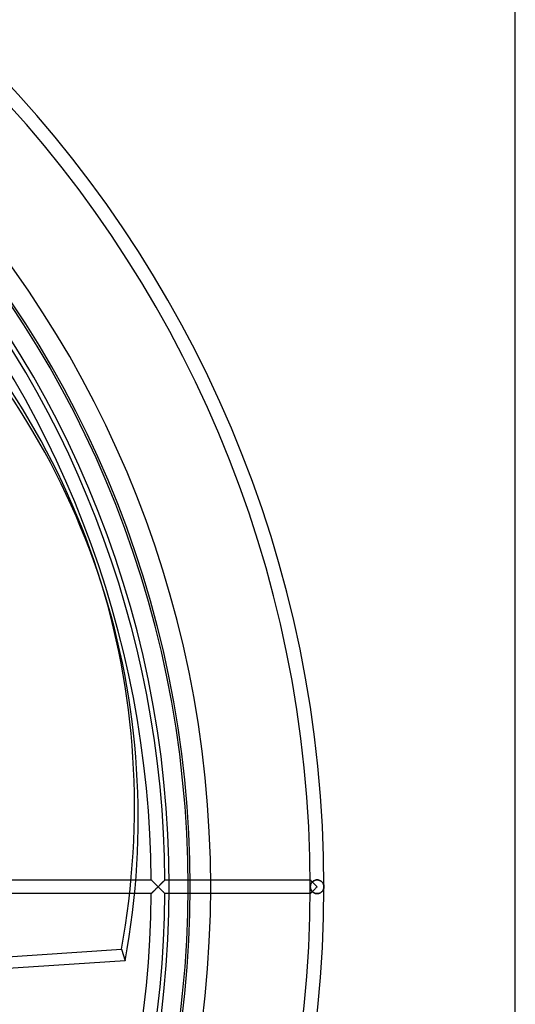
# Model space of a CAD drawing. Header units: millimetres. Extents: x -200 to 200, y -200 to 200.
# Tile 10 of 11: x 128 to 200, y -17 to 127. Entities that reach past the tile are written whole.
import ezdxf

# ---------------------------------------------------------------- set-up
doc = ezdxf.new("R2010")
doc.units = ezdxf.units.MM
doc.layers.add('HIDDEN', color=7, linetype='Continuous')
doc.layers.add('THICK', color=7, linetype='Continuous')

msp = doc.modelspace()

# ---------------------------------------------------------------- linework, layer by layer
at = {"layer": 'HIDDEN'}
for p, q in [((125.59, 1), (144.56, 1)), ((146.82, 1), (146.82, 1)), ((146.82, 1), (146.83, 0.99)), ((146.83, 0.99), (146.84, 0.97)), ((146.84, 0.97), (146.86, 0.96)), ((146.86, 0.96), (146.89, 0.93)), ((146.89, 0.93), (146.91, 0.9)), ((146.91, 0.9), (146.95, 0.87)), ((146.95, 0.87), (146.98, 0.84)), ((146.98, 0.84), (147.02, 0.8)), ((147.02, 0.8), (147.06, 0.76)), ((147.06, 0.76), (147.1, 0.72)), ((147.1, 0.72), (147.15, 0.67)), ((147.15, 0.67), (147.19, 0.63)), ((147.19, 0.63), (147.24, 0.58)), ((147.24, 0.58), (147.29, 0.53)), ((147.29, 0.53), (147.34, 0.48)), ((147.34, 0.48), (147.39, 0.43)), ((147.39, 0.43), (147.44, 0.38)), ((147.44, 0.38), (147.5, 0.32)), ((147.5, 0.32), (147.55, 0.27)), ((147.55, 0.27), (147.6, 0.22)), ((147.6, 0.22), (147.66, 0.16)), ((147.66, 0.16), (147.71, 0.11)), ((147.71, 0.11), (147.77, 0.05)), ((147.77, 0.05), (147.82, 0)), ((147.82, 0), (147.77, -0.05)), ((147.82, 0), (147.87, 0.05)), ((147.87, 0.05), (147.92, 0.1)), ((147.92, 0.1), (147.97, 0.15)), ((147.97, 0.15), (148.02, 0.2)), ((148.02, 0.2), (148.07, 0.25)), ((148.07, 0.25), (148.12, 0.3)), ((148.12, 0.3), (148.17, 0.35)), ((148.17, 0.35), (148.22, 0.4)), ((148.22, 0.4), (148.26, 0.44)), ((148.26, 0.44), (148.31, 0.49)), ((148.31, 0.49), (148.36, 0.54)), ((148.36, 0.54), (148.4, 0.58)), ((148.4, 0.58), (148.45, 0.63)), ((148.45, 0.63), (148.49, 0.67)), ((148.49, 0.67), (148.53, 0.71)), ((148.53, 0.71), (148.57, 0.75)), ((148.57, 0.75), (148.61, 0.79)), ((148.61, 0.79), (148.64, 0.83)), ((148.64, 0.83), (148.68, 0.86)), ((148.68, 0.86), (148.71, 0.89)), ((148.71, 0.89), (148.73, 0.92)), ((148.73, 0.92), (148.76, 0.94)), ((148.76, 0.94), (148.78, 0.96)), ((148.78, 0.96), (148.8, 0.98)), ((148.8, 0.98), (148.81, 0.99)), ((148.81, 0.99), (148.81, 1)), ((148.81, 1), (148.82, 1)), ((149.45, 1), (170.05, 1)), ((170.06, 0.99), (170.05, 1)), ((170.05, 1), (170.05, 1)), ((170.05, 1), (170.05, 1)), ((170.05, 1), (170.05, 1)), ((170.05, 1), (170.06, 0.99)), ((170.05, 0.05), (170.06, 0.11)), ((170.06, 0.1), (170.05, 0.05)), ((170.05, 0), (170.05, 0.05)), ((170.05, 0.05), (170.05, 0)), ((170.05, -0.05), (170.05, 0)), ((170.06, 0.98), (170.06, 0.99)), ((170.06, 0.99), (170.07, 0.98)), ((170.07, 0.97), (170.06, 0.98)), ((170.06, 0.16), (170.07, 0.22)), ((170.07, 0.21), (170.06, 0.16)), ((170.06, 0.11), (170.06, 0.16)), ((170.06, 0.16), (170.06, 0.1)), ((170.07, 0.98), (170.09, 0.96)), ((170.09, 0.96), (170.07, 0.97)), ((170.07, 0.22), (170.09, 0.27)), ((170.08, 0.26), (170.07, 0.21)), ((170.1, 0.31), (170.08, 0.26)), ((170.1, 0.95), (170.09, 0.96)), ((170.09, 0.96), (170.11, 0.94)), ((170.09, 0.27), (170.1, 0.32)), ((170.11, 0.93), (170.1, 0.95)), ((170.1, 0.32), (170.12, 0.37)), ((170.12, 0.36), (170.1, 0.31)), ((170.11, 0.94), (170.14, 0.91)), ((170.13, 0.92), (170.11, 0.93)), ((170.12, 0.37), (170.15, 0.43)), ((170.14, 0.41), (170.12, 0.36)), ((170.15, 0.9), (170.13, 0.92)), ((170.14, 0.91), (170.17, 0.88)), ((170.16, 0.46), (170.14, 0.41)), ((170.17, 0.88), (170.15, 0.9)), ((170.15, 0.43), (170.17, 0.48)), ((170.19, 0.51), (170.16, 0.46)), ((170.19, 0.86), (170.17, 0.88)), ((170.17, 0.88), (170.2, 0.84)), ((170.17, 0.48), (170.2, 0.53)), ((170.21, 0.84), (170.19, 0.86)), ((170.22, 0.56), (170.19, 0.51)), ((170.2, 0.84), (170.24, 0.81)), ((170.2, 0.53), (170.23, 0.58)), ((170.23, 0.81), (170.21, 0.84)), ((170.25, 0.6), (170.22, 0.56)), ((170.26, 0.79), (170.23, 0.81)), ((170.23, 0.58), (170.27, 0.62)), ((170.24, 0.81), (170.28, 0.77)), ((170.29, 0.65), (170.25, 0.6)), ((170.29, 0.76), (170.26, 0.79)), ((170.27, 0.62), (170.31, 0.67)), ((170.28, 0.77), (170.32, 0.73)), ((170.31, 0.74), (170.29, 0.76)), ((170.33, 0.69), (170.29, 0.65)), ((170.34, 0.71), (170.31, 0.74)), ((170.31, 0.67), (170.35, 0.72)), ((170.32, 0.73), (170.36, 0.68)), ((170.37, 0.73), (170.33, 0.69)), ((170.35, 0.72), (170.4, 0.76)), ((170.36, 0.68), (170.41, 0.64)), ((170.42, 0.77), (170.37, 0.73)), ((170.4, 0.76), (170.45, 0.8)), ((170.41, 0.64), (170.46, 0.59)), ((170.47, 0.81), (170.42, 0.77)), ((170.45, 0.8), (170.5, 0.84)), ((170.46, 0.59), (170.5, 0.55)), ((170.52, 0.85), (170.47, 0.81)), ((170.5, 0.84), (170.56, 0.87)), ((170.5, 0.55), (170.55, 0.5)), ((170.58, 0.88), (170.52, 0.85)), ((170.55, 0.5), (170.6, 0.45)), ((170.56, 0.87), (170.62, 0.9)), ((170.64, 0.91), (170.58, 0.88)), ((170.6, 0.45), (170.66, 0.39)), ((170.62, 0.9), (170.69, 0.93)), ((170.7, 0.94), (170.64, 0.91)), ((170.66, 0.39), (170.71, 0.34)), ((170.69, 0.93), (170.75, 0.96)), ((170.77, 0.96), (170.7, 0.94)), ((170.71, 0.34), (170.76, 0.29)), ((170.75, 0.96), (170.83, 0.97)), ((170.76, 0.29), (170.82, 0.23)), ((170.84, 0.98), (170.77, 0.96)), ((170.82, 0.23), (170.88, 0.17)), ((170.83, 0.97), (170.9, 0.99)), ((170.91, 0.99), (170.84, 0.98)), ((170.88, 0.17), (170.93, 0.12)), ((170.9, 0.99), (170.97, 1)), ((170.98, 1), (170.91, 0.99)), ((170.93, 0.12), (170.99, 0.06)), ((170.97, 1), (171.05, 1)), ((171.05, 1), (170.98, 1)), ((170.99, 0.06), (171.05, 0)), ((171.12, 1), (171.05, 1)), ((171.05, 1), (171.12, 1)), ((171.19, 0.99), (171.12, 1)), ((171.12, 1), (171.2, 0.99)), ((171.26, 0.98), (171.19, 0.99)), ((171.2, 0.99), (171.27, 0.98)), ((171.32, 0.96), (171.26, 0.98)), ((171.27, 0.98), (171.33, 0.96)), ((171.39, 0.94), (171.32, 0.96)), ((171.33, 0.96), (171.4, 0.94)), ((171.45, 0.92), (171.39, 0.94)), ((171.4, 0.94), (171.46, 0.91)), ((171.51, 0.89), (171.45, 0.92)), ((171.46, 0.91), (171.52, 0.88)), ((171.56, 0.86), (171.51, 0.89)), ((171.52, 0.88), (171.58, 0.85)), ((171.61, 0.83), (171.56, 0.86)), ((171.58, 0.85), (171.63, 0.81)), ((171.66, 0.79), (171.61, 0.83)), ((171.63, 0.81), (171.68, 0.77)), ((171.71, 0.75), (171.66, 0.79)), ((171.68, 0.77), (171.73, 0.73)), ((171.75, 0.71), (171.71, 0.75)), ((171.73, 0.73), (171.77, 0.69)), ((171.8, 0.67), (171.75, 0.71)), ((171.77, 0.69), (171.81, 0.65)), ((171.83, 0.62), (171.8, 0.67)), ((171.81, 0.65), (171.85, 0.6)), ((171.87, 0.57), (171.83, 0.62)), ((171.85, 0.6), (171.88, 0.56)), ((171.9, 0.52), (171.87, 0.57)), ((171.88, 0.56), (171.91, 0.51)), ((171.93, 0.47), (171.9, 0.52)), ((171.91, 0.51), (171.94, 0.46)), ((171.96, 0.41), (171.93, 0.47)), ((171.94, 0.46), (171.96, 0.41)), ((171.98, 0.36), (171.96, 0.41)), ((171.96, 0.41), (171.98, 0.36)), ((172, 0.3), (171.98, 0.36)), ((171.98, 0.36), (172, 0.31)), ((172, 0.31), (172.02, 0.26)), ((172.02, 0.24), (172, 0.3)), ((172.02, 0.26), (172.03, 0.21)), ((172.03, 0.18), (172.02, 0.24)), ((172.03, 0.21), (172.04, 0.16)), ((172.04, 0.12), (172.03, 0.18)), ((172.04, 0.16), (172.04, 0.1)), ((172.05, 0.06), (172.04, 0.12)), ((172.04, 0.1), (172.05, 0.05)), ((172.05, 0), (172.05, 0.06)), ((172.05, 0.05), (172.05, 0)), ((144.38, -1), (125.59, -1)), ((146.83, -0.99), (146.82, -1)), ((146.82, -1), (146.82, -1)), ((146.84, -0.97), (146.83, -0.99)), ((146.86, -0.96), (146.84, -0.97)), ((146.89, -0.93), (146.86, -0.96)), ((146.91, -0.9), (146.89, -0.93)), ((146.95, -0.87), (146.91, -0.9)), ((146.98, -0.84), (146.95, -0.87)), ((147.02, -0.8), (146.98, -0.84)), ((147.06, -0.76), (147.02, -0.8)), ((147.1, -0.72), (147.06, -0.76)), ((147.15, -0.67), (147.1, -0.72)), ((147.19, -0.63), (147.15, -0.67)), ((147.24, -0.58), (147.19, -0.63)), ((147.29, -0.53), (147.24, -0.58)), ((147.34, -0.48), (147.29, -0.53)), ((147.39, -0.43), (147.34, -0.48)), ((147.44, -0.38), (147.39, -0.43)), ((147.5, -0.32), (147.44, -0.38)), ((147.55, -0.27), (147.5, -0.32)), ((147.6, -0.22), (147.55, -0.27)), ((147.66, -0.16), (147.6, -0.22)), ((147.71, -0.11), (147.66, -0.16)), ((147.77, -0.05), (147.71, -0.11)), ((147.87, -0.05), (147.82, 0)), ((147.92, -0.1), (147.87, -0.05)), ((147.98, -0.16), (147.92, -0.1)), ((148.03, -0.21), (147.98, -0.16)), ((148.08, -0.26), (148.03, -0.21)), ((148.13, -0.31), (148.08, -0.26)), ((148.18, -0.36), (148.13, -0.31)), ((148.23, -0.41), (148.18, -0.36)), ((148.28, -0.46), (148.23, -0.41)), ((148.33, -0.51), (148.28, -0.46)), ((148.38, -0.56), (148.33, -0.51)), ((148.42, -0.6), (148.38, -0.56)), ((148.47, -0.65), (148.42, -0.6)), ((148.51, -0.69), (148.47, -0.65)), ((148.55, -0.73), (148.51, -0.69)), ((148.59, -0.78), (148.55, -0.73)), ((148.63, -0.81), (148.59, -0.78)), ((148.67, -0.85), (148.63, -0.81)), ((148.7, -0.88), (148.67, -0.85)), ((148.73, -0.91), (148.7, -0.88)), ((148.75, -0.94), (148.73, -0.91)), ((148.78, -0.96), (148.75, -0.94)), ((148.79, -0.98), (148.78, -0.96)), ((148.81, -0.99), (148.79, -0.98)), ((148.81, -1), (148.81, -0.99)), ((148.82, -1), (148.81, -1)), ((170.05, -1), (149.45, -1)), ((170.05, 0), (170.05, -0.05)), ((170.05, -0.05), (170.06, -0.1)), ((170.06, -0.11), (170.05, -0.05)), ((170.05, -1), (170.06, -0.99)), ((170.06, -0.99), (170.05, -1)), ((170.05, -1), (170.05, -1)), ((170.05, -1), (170.05, -1)), ((170.05, -1), (170.05, -1)), ((170.06, -0.1), (170.06, -0.16)), ((170.06, -0.16), (170.06, -0.11)), ((170.06, -0.16), (170.07, -0.21)), ((170.07, -0.22), (170.06, -0.16)), ((170.06, -0.98), (170.07, -0.97)), ((170.06, -0.99), (170.06, -0.98)), ((170.07, -0.98), (170.06, -0.99)), ((170.07, -0.21), (170.08, -0.26)), ((170.09, -0.27), (170.07, -0.22)), ((170.07, -0.97), (170.09, -0.96)), ((170.09, -0.96), (170.07, -0.98)), ((170.08, -0.26), (170.1, -0.31)), ((170.1, -0.32), (170.09, -0.27)), ((170.11, -0.94), (170.09, -0.96)), ((170.09, -0.96), (170.1, -0.95)), ((170.1, -0.31), (170.12, -0.36)), ((170.12, -0.37), (170.1, -0.32)), ((170.1, -0.95), (170.11, -0.93)), ((170.14, -0.91), (170.11, -0.94)), ((170.11, -0.93), (170.13, -0.92)), ((170.12, -0.36), (170.14, -0.41)), ((170.15, -0.43), (170.12, -0.37)), ((170.13, -0.92), (170.15, -0.9)), ((170.14, -0.41), (170.16, -0.46)), ((170.17, -0.88), (170.14, -0.91)), ((170.17, -0.48), (170.15, -0.43)), ((170.15, -0.9), (170.17, -0.88)), ((170.16, -0.46), (170.19, -0.51)), ((170.2, -0.53), (170.17, -0.48)), ((170.2, -0.84), (170.17, -0.88)), ((170.17, -0.88), (170.19, -0.86)), ((170.19, -0.51), (170.22, -0.56)), ((170.19, -0.86), (170.21, -0.84)), ((170.23, -0.58), (170.2, -0.53)), ((170.24, -0.81), (170.2, -0.84)), ((170.21, -0.84), (170.23, -0.81)), ((170.22, -0.56), (170.25, -0.6)), ((170.27, -0.62), (170.23, -0.58)), ((170.23, -0.81), (170.26, -0.79)), ((170.28, -0.77), (170.24, -0.81)), ((170.25, -0.6), (170.29, -0.65)), ((170.26, -0.79), (170.29, -0.76)), ((170.31, -0.67), (170.27, -0.62)), ((170.32, -0.73), (170.28, -0.77)), ((170.29, -0.65), (170.33, -0.69)), ((170.29, -0.76), (170.31, -0.74)), ((170.35, -0.72), (170.31, -0.67)), ((170.31, -0.74), (170.34, -0.71)), ((170.36, -0.68), (170.32, -0.73)), ((170.33, -0.69), (170.37, -0.73)), ((170.4, -0.76), (170.35, -0.72)), ((170.41, -0.64), (170.36, -0.68)), ((170.37, -0.73), (170.42, -0.77)), ((170.45, -0.8), (170.4, -0.76)), ((170.46, -0.59), (170.41, -0.64)), ((170.42, -0.77), (170.47, -0.81)), ((170.5, -0.84), (170.45, -0.8)), ((170.5, -0.55), (170.46, -0.59)), ((170.47, -0.81), (170.52, -0.85)), ((170.55, -0.5), (170.5, -0.55)), ((170.56, -0.87), (170.5, -0.84)), ((170.52, -0.85), (170.58, -0.88)), ((170.6, -0.45), (170.55, -0.5)), ((170.62, -0.9), (170.56, -0.87)), ((170.58, -0.88), (170.64, -0.91)), ((170.66, -0.39), (170.6, -0.45)), ((170.69, -0.93), (170.62, -0.9)), ((170.64, -0.91), (170.7, -0.94)), ((170.71, -0.34), (170.66, -0.39)), ((170.75, -0.96), (170.69, -0.93)), ((170.7, -0.94), (170.77, -0.96)), ((170.76, -0.29), (170.71, -0.34)), ((170.83, -0.97), (170.75, -0.96)), ((170.82, -0.23), (170.76, -0.29)), ((170.77, -0.96), (170.84, -0.98)), ((170.88, -0.17), (170.82, -0.23)), ((170.9, -0.99), (170.83, -0.97)), ((170.84, -0.98), (170.91, -0.99)), ((170.93, -0.12), (170.88, -0.17)), ((170.97, -1), (170.9, -0.99)), ((170.91, -0.99), (170.98, -1)), ((170.99, -0.06), (170.93, -0.12)), ((171.05, -1), (170.97, -1)), ((170.98, -1), (171.05, -1)), ((171.05, 0), (170.99, -0.06)), ((171.05, -1), (171.12, -1)), ((171.12, -1), (171.05, -1)), ((171.12, -1), (171.19, -0.99)), ((171.2, -0.99), (171.12, -1)), ((171.19, -0.99), (171.26, -0.98)), ((171.27, -0.98), (171.2, -0.99)), ((171.26, -0.98), (171.32, -0.96)), ((171.33, -0.96), (171.27, -0.98)), ((171.32, -0.96), (171.39, -0.94)), ((171.4, -0.94), (171.33, -0.96)), ((171.39, -0.94), (171.45, -0.92)), ((171.46, -0.91), (171.4, -0.94)), ((171.45, -0.92), (171.51, -0.89)), ((171.52, -0.88), (171.46, -0.91)), ((171.51, -0.89), (171.56, -0.86)), ((171.58, -0.85), (171.52, -0.88)), ((171.56, -0.86), (171.61, -0.83)), ((171.63, -0.81), (171.58, -0.85)), ((171.61, -0.83), (171.66, -0.79)), ((171.68, -0.77), (171.63, -0.81)), ((171.66, -0.79), (171.71, -0.75)), ((171.73, -0.73), (171.68, -0.77)), ((171.71, -0.75), (171.75, -0.71)), ((171.77, -0.69), (171.73, -0.73)), ((171.75, -0.71), (171.8, -0.67)), ((171.81, -0.65), (171.77, -0.69)), ((171.8, -0.67), (171.83, -0.62)), ((171.85, -0.6), (171.81, -0.65)), ((171.83, -0.62), (171.87, -0.57)), ((171.88, -0.56), (171.85, -0.6)), ((171.87, -0.57), (171.9, -0.52)), ((171.91, -0.51), (171.88, -0.56)), ((171.9, -0.52), (171.93, -0.47)), ((171.94, -0.46), (171.91, -0.51)), ((171.93, -0.47), (171.96, -0.41)), ((171.96, -0.41), (171.94, -0.46)), ((171.96, -0.41), (171.98, -0.36)), ((171.98, -0.36), (171.96, -0.41)), ((171.98, -0.36), (172, -0.3)), ((172, -0.31), (171.98, -0.36)), ((172, -0.3), (172.02, -0.24)), ((172.02, -0.26), (172, -0.31)), ((172.02, -0.24), (172.03, -0.18)), ((172.03, -0.21), (172.02, -0.26)), ((172.03, -0.18), (172.04, -0.12)), ((172.04, -0.16), (172.03, -0.21)), ((172.05, -0.05), (172.04, -0.1)), ((172.04, -0.12), (172.05, -0.06)), ((172.04, -0.1), (172.04, -0.16)), ((172.05, -0.06), (172.05, 0)), ((172.05, 0), (172.05, -0.05)), ((74.97, -13.59), (142.47, -9.11)), ((142.47, -9.11), (143.02, -10.8))]:
    msp.add_line(p, q, dxfattribs=at)
for radius, start, end in [(172.05, 0, 90), (172.05, 0, 90), (170.05, 0, 90), (170.05, 0, 90), (152.19, 0, 180), (152.19, 180, 0), (172.05, 270, 0), (170.05, 270, 0), (172.05, 270, 0), (170.05, 270, 0)]:
    msp.add_arc((0, 0), radius, start, end, dxfattribs=at)
msp.add_ellipse((-0.27, 0.84), major_axis=(-139.23, -45.24), ratio=0.866025, start_param=2.70526, end_param=3.141593, dxfattribs=at)
at = {"layer": 'THICK'}
for p, q in [((200, -200), (200, 200)), ((139.51, 44.4), (138.96, 46.08)), ((144.56, 1), (146.82, 1)), ((146.83, 0.99), (146.82, 1)), ((146.82, 1), (146.82, 1)), ((146.84, 0.98), (146.83, 0.99)), ((146.86, 0.96), (146.84, 0.98)), ((146.88, 0.94), (146.86, 0.96)), ((146.9, 0.91), (146.88, 0.94)), ((146.93, 0.88), (146.9, 0.91)), ((146.96, 0.85), (146.93, 0.88)), ((147, 0.82), (146.96, 0.85)), ((147.04, 0.78), (147, 0.82)), ((147.08, 0.74), (147.04, 0.78)), ((147.12, 0.7), (147.08, 0.74)), ((147.16, 0.66), (147.12, 0.7)), ((147.2, 0.61), (147.16, 0.66)), ((147.25, 0.57), (147.2, 0.61)), ((147.3, 0.52), (147.25, 0.57)), ((147.34, 0.47), (147.3, 0.52)), ((147.39, 0.43), (147.34, 0.47)), ((147.44, 0.38), (147.39, 0.43)), ((147.5, 0.32), (147.44, 0.38)), ((147.55, 0.27), (147.5, 0.32)), ((147.6, 0.22), (147.55, 0.27)), ((147.66, 0.16), (147.6, 0.22)), ((147.71, 0.11), (147.66, 0.16)), ((147.76, 0.06), (147.71, 0.11)), ((147.82, 0), (147.76, 0.06)), ((147.76, -0.06), (147.82, 0)), ((147.87, 0.05), (147.82, 0)), ((147.82, 0), (147.87, -0.05)), ((147.92, 0.1), (147.87, 0.05)), ((147.98, 0.16), (147.92, 0.1)), ((148.03, 0.21), (147.98, 0.16)), ((148.08, 0.26), (148.03, 0.21)), ((148.13, 0.31), (148.08, 0.26)), ((148.18, 0.36), (148.13, 0.31)), ((148.23, 0.41), (148.18, 0.36)), ((148.28, 0.46), (148.23, 0.41)), ((148.33, 0.51), (148.28, 0.46)), ((148.38, 0.56), (148.33, 0.51)), ((148.42, 0.6), (148.38, 0.56)), ((148.47, 0.65), (148.42, 0.6)), ((148.51, 0.69), (148.47, 0.65)), ((148.55, 0.73), (148.51, 0.69)), ((148.59, 0.78), (148.55, 0.73)), ((148.63, 0.81), (148.59, 0.78)), ((148.67, 0.85), (148.63, 0.81)), ((148.7, 0.88), (148.67, 0.85)), ((148.73, 0.91), (148.7, 0.88)), ((148.75, 0.94), (148.73, 0.91)), ((148.78, 0.96), (148.75, 0.94)), ((148.79, 0.98), (148.78, 0.96)), ((148.81, 0.99), (148.79, 0.98)), ((148.82, 1), (148.81, 1)), ((148.81, 1), (148.81, 0.99)), ((148.82, 1), (149.45, 1)), ((146.82, -1), (144.38, -1)), ((146.82, -1), (146.83, -0.99)), ((146.82, -1), (146.82, -1)), ((146.83, -0.99), (146.84, -0.98)), ((146.84, -0.98), (146.86, -0.96)), ((146.86, -0.96), (146.88, -0.94)), ((146.88, -0.94), (146.9, -0.91)), ((146.9, -0.91), (146.93, -0.88)), ((146.93, -0.88), (146.96, -0.85)), ((146.96, -0.85), (147, -0.82)), ((147, -0.82), (147.04, -0.78)), ((147.04, -0.78), (147.08, -0.74)), ((147.08, -0.74), (147.12, -0.7)), ((147.12, -0.7), (147.16, -0.66)), ((147.16, -0.66), (147.2, -0.61)), ((147.2, -0.61), (147.25, -0.57)), ((147.25, -0.57), (147.3, -0.52)), ((147.3, -0.52), (147.34, -0.47)), ((147.34, -0.47), (147.39, -0.43)), ((147.39, -0.43), (147.44, -0.38)), ((147.44, -0.38), (147.5, -0.32)), ((147.5, -0.32), (147.55, -0.27)), ((147.55, -0.27), (147.6, -0.22)), ((147.6, -0.22), (147.66, -0.16)), ((147.66, -0.16), (147.71, -0.11)), ((147.71, -0.11), (147.76, -0.06)), ((147.87, -0.05), (147.92, -0.1)), ((147.92, -0.1), (147.97, -0.15)), ((147.97, -0.15), (148.02, -0.2)), ((148.02, -0.2), (148.07, -0.25)), ((148.07, -0.25), (148.12, -0.3)), ((148.12, -0.3), (148.17, -0.35)), ((148.17, -0.35), (148.22, -0.4)), ((148.22, -0.4), (148.26, -0.44)), ((148.26, -0.44), (148.31, -0.49)), ((148.31, -0.49), (148.36, -0.54)), ((148.36, -0.54), (148.4, -0.58)), ((148.4, -0.58), (148.45, -0.63)), ((148.45, -0.63), (148.49, -0.67)), ((148.49, -0.67), (148.53, -0.71)), ((148.53, -0.71), (148.57, -0.75)), ((148.57, -0.75), (148.61, -0.79)), ((148.61, -0.79), (148.64, -0.83)), ((148.64, -0.83), (148.68, -0.86)), ((148.68, -0.86), (148.71, -0.89)), ((148.71, -0.89), (148.73, -0.92)), ((148.73, -0.92), (148.76, -0.94)), ((148.76, -0.94), (148.78, -0.96)), ((148.78, -0.96), (148.8, -0.98)), ((148.8, -0.98), (148.81, -0.99)), ((148.81, -0.99), (148.81, -1)), ((148.81, -1), (148.82, -1)), ((149.45, -1), (148.82, -1)), ((143.02, -10.8), (75.52, -15.28))]:
    msp.add_line(p, q, dxfattribs=at)
for radius, start, end in [(155.5, 0, 90), (152.5, 270, 90), (149.45, 0, 180), (148.82, 0.385, 42.0631), (146.82, 0.3902, 42.023), (155.5, 180, 0), (149.45, 180, 0), (146.82, 317.977, 359.6098), (148.82, 317.9369, 359.615)]:
    msp.add_arc((0, 0), radius, start, end, dxfattribs=at)
for centre, major_axis, start_param, end_param in [((-0.27, 0.84), (-139.23, -45.24), -3.141593, -2.70526), ((0.27, -0.84), (139.23, 45.24), 0, 0.436332), ((0.27, -0.84), (139.23, 45.24), -0.436332, 0)]:
    msp.add_ellipse(centre, major_axis=major_axis, ratio=0.866025, start_param=start_param, end_param=end_param, dxfattribs=at)

doc.saveas('drawing.dxf')
